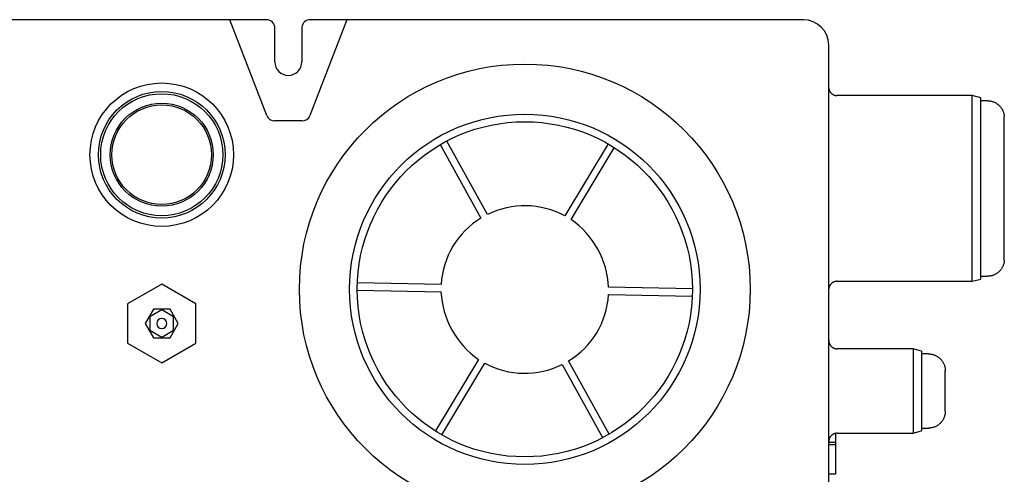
# Model space of a CAD drawing. Header units: millimetres. Extents: x -599 to 599, y -420 to 347.
# Tile 10 of 10: x 16 to 599, y 78 to 347. Entities that reach past the tile are written whole.
import ezdxf

# ---------------------------------------------------------------- set-up
doc = ezdxf.new("R2010")
doc.units = ezdxf.units.MM
doc.layers.add('Material 1', color=251, linetype='Continuous', true_color=0x505050)

msp = doc.modelspace()

# ---------------------------------------------------------------- linework, layer by layer
at = {"layer": 'Material 1'}
for p, q in [((140.36, 347.14), (-140.36, 347.14)), ((162.2, 290.35), (140.36, 347.14)), ((162, 347.14), (140.36, 347.14)), ((209.64, 347.14), (187.8, 290.35)), ((209.64, 347.14), (188, 347.14)), ((480, 347.14), (209.64, 347.14)), ((167, 322.14), (167, 342.14)), ((183, 342.64), (183, 322.14)), ((495, 0), (495, 332.14)), ((579.98, 302.14), (499.98, 302.14)), ((584.98, 300.8), (579.98, 302.14)), ((579.98, 247.14), (579.98, 302.14)), ((584.98, 247.14), (584.98, 300.8)), ((588.98, 299.14), (584.98, 299.14)), ((183.13, 287.14), (166.87, 287.14)), ((598.98, 247.14), (598.98, 289.81)), ((292.87, 231.72), (268.79, 275.15)), ((264.95, 273.1), (289.05, 229.6)), ((364.29, 273.54), (338.67, 230.92)), ((342.41, 228.67), (367.99, 271.23)), ((579.98, 192.14), (579.98, 247.14)), ((584.98, 193.48), (584.98, 247.14)), ((598.98, 204.46), (598.98, 247.14)), ((579.98, 192.14), (584.98, 193.48)), ((584.98, 195.14), (588.98, 195.14)), ((100, 190.53), (79.75, 178.84)), ((120.25, 178.84), (100, 190.53)), ((215.75, 186.84), (265.38, 185.97)), ((265.45, 190.33), (215.9, 191.2)), ((414.26, 187.73), (364.62, 188.6)), ((499.98, 192.14), (579.98, 192.14)), ((364.55, 184.24), (414.1, 183.37)), ((79.75, 178.84), (79.75, 155.45)), ((95.09, 175.64), (90.19, 167.14)), ((100, 175.23), (93, 171.19)), ((104.91, 175.64), (95.09, 175.64)), ((107, 171.19), (100, 175.23)), ((109.81, 167.14), (104.91, 175.64)), ((120.25, 155.45), (120.25, 178.84)), ((93, 171.19), (93, 163.1)), ((107, 163.1), (107, 171.19)), ((90.19, 167.14), (95.09, 158.64)), ((104.91, 158.64), (109.81, 167.14)), ((93, 163.1), (100, 159.06)), ((95.09, 158.64), (104.91, 158.64)), ((100, 159.06), (107, 163.1)), ((79.75, 155.45), (100, 143.76)), ((100, 143.76), (120.25, 155.45)), ((545, 152.14), (500, 152.14)), ((550, 150.8), (545, 152.14)), ((545, 152.14), (545, 102.14)), ((287.59, 145.9), (262.11, 103.5)), ((550, 150.8), (550, 103.48)), ((554.04, 149.14), (550, 149.14)), ((265.81, 101.19), (291.33, 143.66)), ((337.13, 142.85), (361.12, 99.59)), ((364.97, 101.63), (340.95, 144.97)), ((550, 105.14), (554.04, 105.14)), ((499, 102.06), (499, 96.7)), ((500, 102.14), (545, 102.14)), ((545, 102.14), (550, 103.48)), ((499, 96.69), (495, 96.69)), ((495, 95.41), (499, 95.41)), ((499, 96.69), (499, 95.41)), ((499, 95.41), (499, 77.79)), ((499, 77.79), (495, 77.79))]:
    msp.add_line(p, q, dxfattribs=at)
at = {"layer": 'Material 1', "flags": 128}
for points in [[(495, 306.66), (495.01, 306.54), (495.04, 306.34), (495.08, 306.14), (495.12, 305.95), (495.17, 305.75), (495.23, 305.56), (495.3, 305.37), (495.37, 305.19), (495.45, 305.01), (495.54, 304.83), (495.64, 304.65), (495.74, 304.48), (495.85, 304.31), (495.97, 304.15), (496.09, 303.99), (496.22, 303.84), (496.35, 303.69), (496.49, 303.55), (496.64, 303.41), (496.79, 303.28), (496.95, 303.16), (497.11, 303.04), (497.27, 302.93), (497.44, 302.82), (497.62, 302.73), (497.8, 302.64), (497.98, 302.55), (498.16, 302.48), (498.35, 302.41), (498.54, 302.35), (498.74, 302.29), (498.93, 302.25), (499.13, 302.21), (499.32, 302.18), (499.52, 302.16), (499.72, 302.14), (499.92, 302.14), (499.98, 302.14)], [(588.98, 299.14), (589.38, 299.13), (589.78, 299.1), (590.18, 299.06), (590.57, 299.01), (590.97, 298.94), (591.36, 298.85), (591.75, 298.75), (592.13, 298.63), (592.51, 298.49), (592.88, 298.34), (593.25, 298.18), (593.61, 298), (593.96, 297.81), (594.3, 297.6), (594.64, 297.38), (594.96, 297.15), (595.28, 296.91), (595.59, 296.65), (595.88, 296.38), (596.17, 296.1), (596.44, 295.8), (596.7, 295.5), (596.95, 295.18), (597.19, 294.86), (597.41, 294.53), (597.62, 294.19), (597.82, 293.84), (598, 293.48), (598.17, 293.11), (598.32, 292.74), (598.46, 292.37), (598.58, 291.99), (598.69, 291.6), (598.78, 291.21), (598.85, 290.82), (598.91, 290.42), (598.96, 290.02), (598.98, 289.81)], [(598.98, 204.46), (598.94, 204.06), (598.89, 203.66), (598.82, 203.27), (598.74, 202.88), (598.64, 202.49), (598.52, 202.1), (598.39, 201.72), (598.25, 201.35), (598.09, 200.98), (597.91, 200.62), (597.73, 200.27), (597.52, 199.92), (597.31, 199.58), (597.08, 199.26), (596.83, 198.94), (596.58, 198.63), (596.31, 198.33), (596.03, 198.04), (595.74, 197.76), (595.44, 197.5), (595.13, 197.25), (594.81, 197.01), (594.48, 196.78), (594.14, 196.57), (593.79, 196.37), (593.44, 196.18), (593.07, 196.01), (592.7, 195.85), (592.33, 195.71), (591.95, 195.59), (591.56, 195.48), (591.17, 195.38), (590.78, 195.3), (590.38, 195.24), (589.99, 195.19), (589.59, 195.15), (589.19, 195.14), (588.98, 195.14)], [(499.98, 192.14), (499.78, 192.13), (499.58, 192.12), (499.38, 192.1), (499.18, 192.07), (498.98, 192.04), (498.79, 191.99), (498.59, 191.94), (498.4, 191.88), (498.21, 191.82), (498.03, 191.74), (497.85, 191.66), (497.67, 191.57), (497.49, 191.47), (497.32, 191.37), (497.15, 191.26), (496.99, 191.15), (496.83, 191.02), (496.68, 190.89), (496.53, 190.76), (496.39, 190.62), (496.25, 190.47), (496.12, 190.32), (496, 190.16), (495.88, 190), (495.77, 189.84), (495.66, 189.67), (495.57, 189.49), (495.48, 189.31), (495.39, 189.13), (495.32, 188.95), (495.25, 188.76), (495.19, 188.57), (495.13, 188.38), (495.09, 188.18), (495.05, 187.99), (495.02, 187.79), (495, 187.62)], [(495, 157.14), (495, 156.94), (495.02, 156.75), (495.04, 156.55), (495.06, 156.35), (495.1, 156.15), (495.14, 155.96), (495.19, 155.76), (495.25, 155.57), (495.32, 155.38), (495.39, 155.2), (495.48, 155.01), (495.57, 154.84), (495.66, 154.66), (495.76, 154.49), (495.87, 154.32), (495.99, 154.16), (496.11, 154), (496.24, 153.85), (496.38, 153.7), (496.52, 153.56), (496.66, 153.42), (496.81, 153.29), (496.97, 153.17), (497.13, 153.05), (497.3, 152.94), (497.47, 152.83), (497.64, 152.73), (497.82, 152.64), (498, 152.56), (498.19, 152.48), (498.38, 152.42), (498.57, 152.35), (498.76, 152.3), (498.95, 152.26), (499.15, 152.22), (499.35, 152.19), (499.55, 152.17), (499.75, 152.15), (499.95, 152.14), (500, 152.14)], [(554.04, 149.14), (554.44, 149.14), (554.83, 149.11), (555.23, 149.07), (555.63, 149.02), (556.02, 148.95), (556.41, 148.86), (556.79, 148.76), (557.17, 148.64), (557.55, 148.51), (557.92, 148.36), (558.28, 148.2), (558.64, 148.02), (558.99, 147.83), (559.33, 147.62), (559.66, 147.4), (559.99, 147.17), (560.3, 146.93), (560.61, 146.67), (560.9, 146.4), (561.18, 146.12), (561.46, 145.83), (561.72, 145.53), (561.96, 145.22), (562.2, 144.9), (562.42, 144.57), (562.63, 144.23), (562.82, 143.88), (563, 143.52), (563.17, 143.16), (563.32, 142.79), (563.46, 142.42), (563.58, 142.04), (563.69, 141.66), (563.78, 141.27), (563.86, 140.88), (563.91, 140.48), (563.96, 140.09), (563.99, 139.69), (564, 139.29), (564, 139.18)], [(564, 139.18), (564, 139.17), (564, 139.14), (564, 139.1), (564, 139.03), (564, 138.99)], [(564, 115.11), (564, 115.12), (564, 115.14), (564, 115.19), (564, 115.26), (564, 115.35), (564, 115.45), (564, 115.57), (564, 115.72), (564, 115.88), (564, 116.06), (564, 116.25), (564, 116.47), (564, 116.7), (564, 116.94), (564, 117.21), (564, 117.49), (564, 117.78), (564, 118.09), (564, 118.42), (564, 118.76), (564, 119.11), (564, 119.47), (564, 119.85), (564, 120.24), (564, 120.64), (564, 121.05), (564, 121.47), (564, 121.9), (564, 122.34), (564, 122.78), (564, 123.23), (564, 123.69), (564, 124.16), (564, 124.63), (564, 125.1), (564, 125.57), (564, 126.05), (564, 126.53), (564, 127.01), (564, 127.5), (564, 127.98), (564, 128.46), (564, 128.93), (564, 129.41), (564, 129.88), (564, 130.35), (564, 130.81), (564, 131.26), (564, 131.71), (564, 132.15), (564, 132.59), (564, 133.01), (564, 133.43), (564, 133.83), (564, 134.23), (564, 134.61), (564, 134.98), (564, 135.34), (564, 135.69), (564, 136.02), (564, 136.34), (564, 136.64), (564, 136.93), (564, 137.2), (564, 137.46), (564, 137.7), (564, 137.92), (564, 138.13), (564, 138.32), (564, 138.49), (564, 138.64), (564, 138.77), (564, 138.89), (564, 138.99), (564, 139.06), (564, 139.12), (564, 139.16), (564, 139.18), (564, 139.18)], [(564, 115.11), (563.99, 114.71), (563.97, 114.31), (563.93, 113.91), (563.87, 113.52), (563.8, 113.13), (563.71, 112.74), (563.61, 112.35), (563.49, 111.97), (563.36, 111.6), (563.21, 111.23), (563.05, 110.86), (562.87, 110.51), (562.68, 110.16), (562.48, 109.81), (562.26, 109.48), (562.03, 109.16), (561.78, 108.84), (561.53, 108.54), (561.26, 108.24), (560.98, 107.96), (560.69, 107.69), (560.39, 107.43), (560.07, 107.18), (559.75, 106.95), (559.42, 106.72), (559.08, 106.52), (558.73, 106.32), (558.38, 106.14), (558.02, 105.97), (557.65, 105.82), (557.27, 105.68), (556.89, 105.56), (556.51, 105.46), (556.12, 105.37), (555.73, 105.29), (555.34, 105.23), (554.94, 105.19), (554.54, 105.16), (554.15, 105.15), (554.04, 105.14)], [(564, 115.3), (564, 115.23), (564, 115.17), (564, 115.13), (564, 115.11), (564, 115.11)], [(500, 102.14), (499.8, 102.14), (499.6, 102.13), (499.4, 102.11), (499.2, 102.08), (499.01, 102.04), (498.81, 102), (498.62, 101.95), (498.43, 101.89), (498.24, 101.82), (498.05, 101.75), (497.87, 101.67), (497.69, 101.58), (497.52, 101.48), (497.34, 101.38), (497.18, 101.27), (497.01, 101.16), (496.86, 101.03), (496.7, 100.9), (496.56, 100.77), (496.41, 100.63), (496.28, 100.48), (496.15, 100.33), (496.02, 100.17), (495.9, 100.01), (495.79, 99.85), (495.69, 99.68), (495.59, 99.5), (495.5, 99.32), (495.42, 99.14), (495.34, 98.96), (495.27, 98.77), (495.21, 98.58), (495.16, 98.39), (495.11, 98.19), (495.07, 97.99), (495.04, 97.8), (495.02, 97.6), (495.01, 97.4), (495, 97.2), (495, 97.14)]]:
    msp.add_lwpolyline(points, dxfattribs=at)
at = {"layer": 'Material 1'}
for centre, radius in [((315, 187.39), 133.47), ((100, 267.14), 42.5), ((100, 267.14), 37.5), ((100, 267.14), 36.16), ((100, 267.14), 30.5), ((100, 267.14), 29.5), ((315, 187.39), 103.78), ((315, 187.39), 99.27)]:
    msp.add_circle(centre, radius, dxfattribs=at)
for centre, radius, start, end in [((162, 342.14), 5, 0, 90), ((188, 342.12), 5.03, 90, 174), ((480, 332.14), 15, 0, 90), ((175, 322.14), 8, 180, 0), ((166.87, 292.14), 5, 201.03751, 270), ((183.13, 292.14), 5, 270, 338.96249), ((315, 187.18), 49.73, 61.5695, 116.42664), ((314.59, 187.53), 49.21, 121.25661, 176.73953), ((313.13, 186.25), 51.55, 2.61176, 55.38439), ((317.16, 188.48), 51.85, 182.77632, 235.21983), ((315.74, 186.84), 48.88, 301.0484, 356.94774), ((100, 167.14), 3, 0, 180), ((100, 167.14), 3, 180, 360), ((315, 187.36), 49.71, 241.55662, 296.43953)]:
    msp.add_arc(centre, radius, start, end, dxfattribs=at)

doc.saveas('drawing.dxf')
